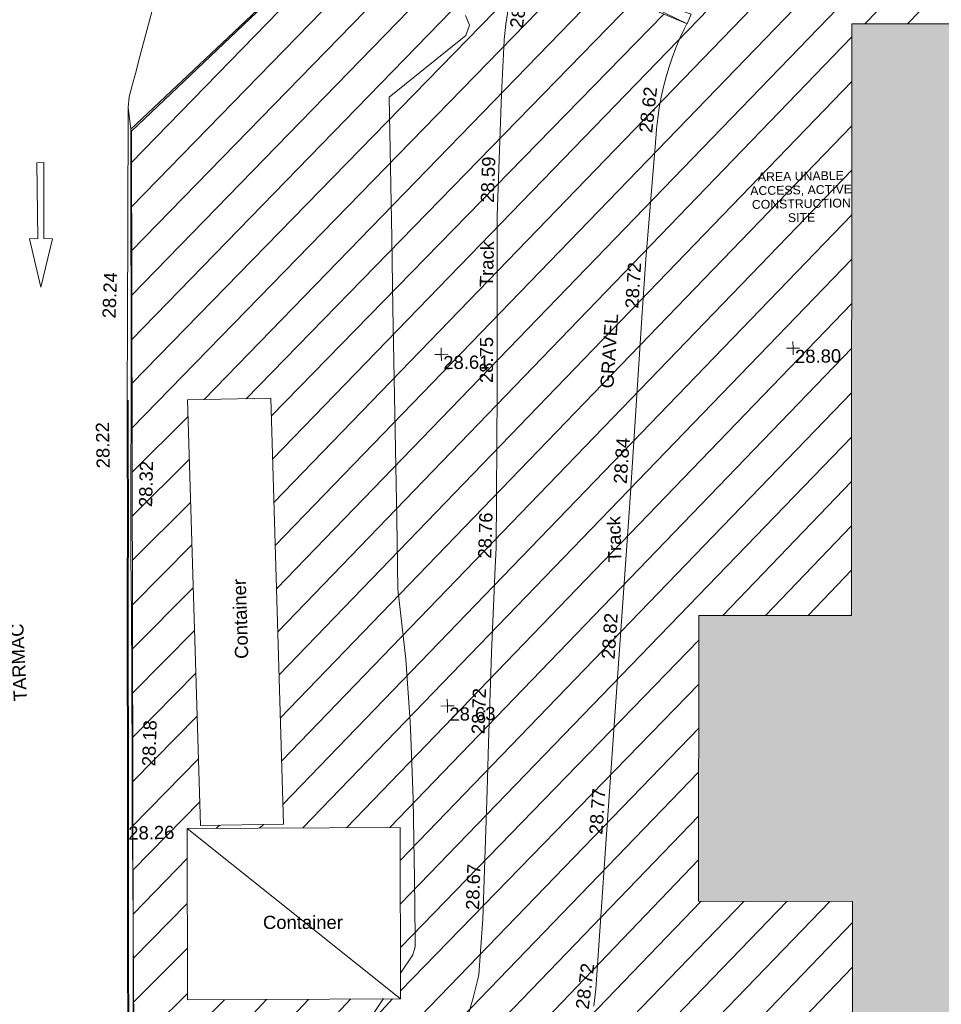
# Model space of a CAD drawing. Header units: millimetres. Extents: x -290717 to 520720, y -103372 to 287762.
# Tile 256 of 256: x -6642 to 19553, y 136209 to 164211. Entities that reach past the tile are written whole.
import ezdxf

# ---------------------------------------------------------------- set-up
doc = ezdxf.new("R2010")
doc.units = ezdxf.units.MM
doc.linetypes.add('IMPORT-HIDDEN2 _3_', pattern=[4762.5, 3175, -1587.5])
doc.linetypes.add('IMPORT-UG_ELEC_STREET LIGHTING_QLB2 _2_', pattern=[2700, 1500, -300.0000000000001, 0, -250, 150, -300.0000000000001, 0, -200])
for name, color, linetype, lineweight, true_color in [('00_TOPO_FURN_BARRIER_2D', 7, 'Continuous', 9, 0x666666), ('00_TOPO_GATE', 7, 'Continuous', 9, 0xa50000), ('00_TOPO_HOARDING', 7, 'Continuous', 9, 0x67a552), ('00_TOPO_KERB_BOTTOM', 1, 'Continuous', 9, 0xff0000), ('00_TOPO_KERB_TOP', 7, 'Continuous', 9, 0xa500a5), ('00_TOPO_ROAD_MARKING_ARROWS', 7, 'Continuous', 9, 0x999999), ('00_UAV_LEVEL_SPOT', 7, 'Continuous', 9, 0x666666), ('00_UAV_TRACK', 7, 'Continuous', 9, 0x666666), ('01_DTM_CONTOUR_MNR', 7, 'Continuous', 9, 0xa5a552), ('12333-PUM-2D-U-0001-C01 - Rev2_REVIT IMPORT_dwg', 7, 'Continuous', 9, 0x767676), ('A_RHA_Line', 7, 'Continuous', 9, 0x00a600), ('PUM-CHAMBER EXTENTS', 6, 'IMPORT-HIDDEN2 _3_', 9, 0xff00ff), ('PUM-UNABLE TO SURVEY', 190, 'Continuous', 9, 0x7f00ff)]:
    doc.layers.add(name, color=color, linetype=linetype, lineweight=lineweight, true_color=true_color)
for name, color, linetype, lineweight in [('00_TOPO_SURFACE', 7, 'Continuous', 9), ('00_TOPO_SURVEY_TEXT', 7, 'Continuous', 9), ('00_UAV_CONTAINER', 7, 'Continuous', 9), ('00_UAV_SURVEY_TEXT', 7, 'Continuous', 9), ('A_RHA_Detail', 7, 'Continuous', 9)]:
    doc.layers.add(name, color=color, linetype=linetype, lineweight=lineweight)
doc.styles.add('Arial_1', font='arial.ttf', dxfattribs={"height": 250})
doc.styles.add('Swis721 Lt BT_2', font='swissl.ttf', dxfattribs={"height": 375})

# ---------------------------------------------------------------- blocks, each defined once
blk = doc.blocks.new('12333-PUM-2D-U-0001-C01 - Rev2_REVIT IMPORT_dwg__U40-2077190-Site Location Plan Existing')
at = {"layer": '00_TOPO_GATE', "color": 9, "true_color": 0xe1aaaa}
for p, q in [((-8407.096723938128, 5759.843193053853), (-8731.494364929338, 5255.099583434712)), ((-162.198893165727, -252.3717866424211), (-8407.096723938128, 5759.843193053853)), ((162.1988931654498, 252.3717866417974), (-8407.096723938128, 5759.843193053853)), ((162.1988931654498, 252.3717866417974), (-8731.494364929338, 5255.099583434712)), ((162.1988931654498, 252.3717866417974), (-162.198893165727, -252.3717866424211))]:
    blk.add_line(p, q, dxfattribs=at)
blk = doc.blocks.new('12333-PUM-2D-U-0001-C01 - Rev2_REVIT IMPORT_dwg_UAV-2077255-Site Location Plan Existing')
at = {"layer": '00_UAV_LEVEL_SPOT', "color": 254, "true_color": 0xcccccc, "flags": 128}
for points in [[(0, -500.0000000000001), (0, 0), (-500.0000000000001, 0)], [(500.0000000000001, 0), (0, 0), (0, 500.0000000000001)]]:
    blk.add_lwpolyline(points, dxfattribs=at)
blk = doc.blocks.new('12333-PUM-2D-U-0001-C01 - Rev2_REVIT IMPORT_dwg_MGS62954_T2_Galway_ITM_3d_Rev1-2077680-Site Location Plan Existing')
at = {"layer": '00_TOPO_FURN_BARRIER_2D', "color": 254, "true_color": 0xcccccc, "flags": 128}
blk.add_lwpolyline([(533912746.2515495, 725722036.5052344), (533912244.5524409, 725723304.2888194), (533912013.8884007, 725723831.2832826), (533911492.0118245, 725724821.5267333), (533911114.5409276, 725725483.6262214), (533910871.5686212, 725725807.1835822), (533908739.4146973, 725725947.7958801), (533907519.8137714, 725725393.8415568), (533906006.0803792, 725724606.2349731), (533905008.1017365, 725724018.0886515), (533903999.525553, 725723038.6678252), (533903333.035863, 725722365.2913063), (533902722.7423441, 725721520.3442726), (533902242.4378697, 725720908.0718657), (533901909.8754309, 725719778.1689265), (533901578.0845126, 725718621.573389), (533901445.6683447, 725718133.7352378), (533901359.258571, 725717831.0735658), (533901257.0911521, 725717473.2186562), (533901227.7307974, 725717172.7332674), (533901283.8736469, 725716552.4424427)], dxfattribs=at)
at = {"layer": '00_TOPO_HOARDING', "color": 254, "true_color": 0xcccccc, "flags": 128}
for points in [[(533901164.4935371, 725708800.8826447), (533901283.8736469, 725716552.4424427), (533904103.5003007, 725719117.0899415), (533908717.6642132, 725723341.5498246), (533909955.8834306, 725722731.1892513), (533911130.0641741, 725722160.4057598), (533912574.6789336, 725721533.7209555), (533912546.7371247, 725721459.8727777)], [(533901164.4935371, 725708800.8826447), (533901111.790127, 725706436.8674507), (533901080.5444099, 725704430.0553588), (533901060.9435449, 725702700.0122366), (533901048.2743073, 725701058.2352673), (533901006.730696, 725698237.1883036), (533900982.919176, 725696840.7683405), (533900973.7315748, 725695402.6884787), (533900937.7287591, 725692311.8732449), (533900901.4365507, 725688505.1851112), (533902363.1111114, 725687461.2169701), (533904379.3281687, 725686043.6003976), (533905726.2553527, 725685073.9935329)]]:
    blk.add_lwpolyline(points, dxfattribs=at)
at = {"layer": '00_TOPO_KERB_BOTTOM', "color": 254, "true_color": 0xcccccc, "flags": 128}
blk.add_lwpolyline([(533900696.1178631, 725687145.7774305), (533900717.7697403, 725688414.8665266), (533900756.7367184, 725691020.9518323), (533900781.2430239, 725692942.9475023), (533900841.4219959, 725696231.6251209), (533900892.2441106, 725699253.3454583), (533900916.9321693, 725701059.0563811), (533900956.1307526, 725703264.0632745), (533901000.8079347, 725705491.9969698), (533901033.0507892, 725707746.3311142), (533901054.1390508, 725708848.7448598)], dxfattribs=at)
at = {"layer": '00_TOPO_KERB_TOP', "color": 254, "true_color": 0xcccccc, "flags": 128}
blk.add_lwpolyline([(533900733.8487682, 725687144.9513959), (533900742.2008384, 725688414.3737662), (533900781.1701241, 725691020.6133964), (533900805.6759085, 725692942.5681934), (533900865.8539712, 725696231.1961228), (533900916.6770362, 725699252.9729651), (533900941.364935, 725701058.6721864), (533900980.5621329, 725703263.6011523), (533901025.2401659, 725705491.5772789), (533901057.4831817, 725707745.9227073), (533901078.5703159, 725708848.2775099)], dxfattribs=at)
at = {"layer": '00_TOPO_ROAD_MARKING_ARROWS', "color": 254, "true_color": 0xcccccc, "flags": 128}
blk.add_lwpolyline([(533898350, 725713490), (533898650.0000001, 725712110), (533899010.0000001, 725713480), (533898760.0000001, 725713490), (533898800.0000001, 725715650), (533898600, 725715650), (533898589.9999999, 725713490)], close=True, dxfattribs=at)
at = {"layer": '00_TOPO_SURFACE', "color": 254, "true_color": 0xcccccc, "flags": 128}
blk.add_lwpolyline([(533901227.7307976, 725717172.7332673), (533901159.2651054, 725713882.1826006), (533901100.9207861, 725711088.6553371), (533901054.1390512, 725708848.7448598)], dxfattribs=at)
at = {"layer": '00_UAV_CONTAINER', "color": 254, "true_color": 0xcccccc}
for p, q in [((533902920.0000002, 725696719.8000002), (533902767.6, 725708835.6)), ((533902767.6, 725708835.6), (533905129.8, 725708835.6)), ((533905129.8, 725708835.6), (533905282.2000002, 725696719.8000002)), ((533902920.0000002, 725696719.8000002), (533905282.2000002, 725696719.8000002)), ((533902462.8000001, 725691766.8000002), (533902539, 725696643.6)), ((533902539, 725696643.6), (533908596.9000001, 725696567.4)), ((533908520.7000001, 725691690.6), (533902539, 725696643.6)), ((533908520.7000001, 725691690.6), (533908596.9000001, 725696567.4)), ((533908520.7000001, 725691690.6), (533902462.8000001, 725691766.8000002))]:
    blk.add_line(p, q, dxfattribs=at)
at = {"layer": '00_UAV_TRACK', "color": 254, "true_color": 0xcccccc, "flags": 128}
for points in [[(533910429.0990022, 725691167.0421084), (533910589.1401482, 725691685.5780673), (533910727.3268785, 725692210.3610094), (533910758.4842073, 725692342.6628214), (533910903.4842073, 725693914.6628213), (533910903.8776489, 725693922.581373), (533911085.4842072, 725697577.6628214), (533911150.4219306, 725698916.0634787), (533911275.4842071, 725701493.6628215), (533911427.2022564, 725703907.3590579), (533911462.4842072, 725704468.6628213), (533911566.3153859, 725708905.0027131), (533911592.7328943, 725710033.7296305), (533911659.7328944, 725713879.7296307), (533911660.8333362, 725713900.9342701), (533911841.3799397, 725717379.9233718), (533911941.4528909, 725718892.4186897), (533911943.0127514, 725718915.9943098), (533911943.7328943, 725718922.7296306), (533911998.9246812, 725719352.2799838), (533912072.0557572, 725719779.1423563)], [(533914008.5268259, 725691390.4152042), (533914073.9839427, 725691867.547608), (533914435.2787476, 725695995.6807688), (533914871.1918115, 725700976.3977662), (533915247.7325002, 725705278.7295002), (533915304.2007977, 725705957.182209), (533915718.7920697, 725710938.3943923), (533915857.7325001, 725712607.7295), (533916188.0051364, 725715915.1207304), (533916211.7325001, 725716152.7295002), (533916227.7120376, 725716309.0878901), (533916266.4801831, 725716607.5468527), (533916315.9368871, 725716904.4218365), (533916376.0184018, 725717199.3301833), (533916446.6472852, 725717491.8917707), (533916527.7325003, 725717781.7295), (533916608.4734079, 725718036.6880921), (533916709.0104488, 725718320.3657699), (533916819.6656474, 725718600.2517265), (533916940.2963743, 725718875.9852015), (533917070.7471421, 725719147.2107879), (533917140.8481579, 725719280.4892987)]]:
    blk.add_lwpolyline(points, dxfattribs=at)
at = {"layer": '01_DTM_CONTOUR_MNR', "color": 254, "true_color": 0xcccccc, "flags": 128}
for points in [[(533908530.5268109, 725692420.0943863), (533908888.0197549, 725692935.8155106), (533908916.2296938, 725693015.4390813), (533908940.8453773, 725693092.6315092), (533908962.9243491, 725693169.9978298), (533908963.7030233, 725693191.3255816), (533908970.7142858, 725693421.2476192), (533908974.5522761, 725695133.728998), (533908977.4753217, 725695640.6330823), (533908981.3636364, 725697372.5931448), (533908948.5658095, 725699124.6410556), (533908929.4746157, 725699568.4678417), (533908838.8247879, 725701350.7694747), (533908650.0000001, 725703340.0000001), (533908650.0000001, 725705340.0000001), (533908650.0000001, 725707340.0000001), (533908650.0000001, 725709340.0000001), (533908650.0000001, 725711340.0000001), (533908650.0000001, 725713340.0000001), (533908650.0000001, 725715340.0000001), (533908650.0000001, 725717340.0000001), (533910857.349968, 725719058.2106425), (533910965.9082897, 725719346.913159), (533910860.2195361, 725719624.3557298)], [(533907647.0517427, 725691145.5887967), (533908036.9577383, 725691708.0691528)]]:
    blk.add_lwpolyline(points, dxfattribs=at)
at = {"xscale": 0.4999999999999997, "yscale": 0.4999999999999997, "zscale": 0.4999999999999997, "rotation": 189.0402015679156}
blk.add_blockref('12333-PUM-2D-U-0001-C01 - Rev2_REVIT IMPORT_dwg__U40-2077190-Site Location Plan Existing', (533912546.7371247, 725721459.8727777), dxfattribs=at)
at = {"xscale": 0.375, "yscale": 0.375, "zscale": 0.375}
for p in [(533910000.0000001, 725710000.0000001), (533920000.0000001, 725710000.0000001), (533910000.0000001, 725700000)]:
    blk.add_blockref('12333-PUM-2D-U-0001-C01 - Rev2_REVIT IMPORT_dwg_UAV-2077255-Site Location Plan Existing', p, dxfattribs=at)
at = {"layer": '00_TOPO_KERB_BOTTOM', "color": 251, "true_color": 0x666666, "char_height": 375, "width": 1495.902363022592, "attachment_point": 1, "line_spacing_factor": 1.005061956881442, "style": 'Swis721 Lt BT_2'}
for s, insert, rotation in [('28.22', (533900149.0605924, 725706926.0111518), 90.19701423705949), ('28.18', (533901289.008531, 725698443.8492868), 86.97313255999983)]:
    blk.add_mtext(s, dxfattribs=dict(at, insert=insert, rotation=rotation))
at = {"layer": '00_TOPO_KERB_TOP', "color": 251, "true_color": 0x666666, "insert": (533901330.038528, 725705811.1108233), "char_height": 375, "width": 1495.902363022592, "attachment_point": 1, "rotation": 87.82553492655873, "line_spacing_factor": 1.005061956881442, "style": 'Swis721 Lt BT_2'}
blk.add_mtext('28.32', dxfattribs=at)
at = {"layer": '00_TOPO_KERB_TOP', "color": 251, "true_color": 0x666666, "insert": (533900865.9, 725696729.5925016), "char_height": 375, "width": 1495.902363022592, "attachment_point": 1, "line_spacing_factor": 1.005061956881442, "style": 'Swis721 Lt BT_2'}
blk.add_mtext('28.26', dxfattribs=at)
at = {"layer": '00_TOPO_SURFACE', "color": 251, "true_color": 0x666666, "insert": (533900384.4764364, 725711200.6333574), "char_height": 375, "width": 1495.902363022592, "attachment_point": 1, "rotation": 86.92771302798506, "line_spacing_factor": 1.005061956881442, "style": 'Swis721 Lt BT_2'}
blk.add_mtext('28.24', dxfattribs=at)
at = {"layer": '00_TOPO_SURVEY_TEXT', "color": 251, "true_color": 0x666666, "insert": (533897680.0005844, 725700339.2650506), "char_height": 375, "width": 2450.430537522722, "attachment_point": 1, "rotation": 91.84131783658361, "line_spacing_factor": 1.005061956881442, "style": 'Swis721 Lt BT_2'}
blk.add_mtext('TARMAC', dxfattribs=at)
at = {"layer": '00_UAV_CONTAINER', "color": 251, "true_color": 0x666666, "char_height": 375, "width": 2621.390807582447, "attachment_point": 1, "line_spacing_factor": 1.005061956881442, "style": 'Swis721 Lt BT_2'}
for insert, rotation in [((533903989.7054873, 725701436.9439322), 90.88884151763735), ((533904653.7782194, 725694123.5882646), 359.0296220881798)]:
    blk.add_mtext('Container', dxfattribs=dict(at, insert=insert, rotation=rotation))
at = {"layer": '00_UAV_LEVEL_SPOT', "char_height": 375, "width": 1495.902363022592, "attachment_point": 1, "line_spacing_factor": 1.005061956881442, "style": 'Swis721 Lt BT_2'}
for s, insert in [('28.61', (533910051.8765643, 725709949.1441547)), ('28.80', (533920051.8765643, 725709949.1441547)), ('28.63', (533910051.8765643, 725699949.1441548))]:
    blk.add_mtext(s, dxfattribs=dict(at, insert=insert))
at = {"layer": '00_UAV_SURVEY_TEXT', "color": 251, "true_color": 0x666666, "insert": (533914498.5212068, 725708968.5259348), "char_height": 375, "width": 2322.210334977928, "attachment_point": 1, "rotation": 85.21956029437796, "line_spacing_factor": 1.005061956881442, "style": 'Swis721 Lt BT_2'}
blk.add_mtext('GRAVEL', dxfattribs=at)
at = {"layer": '00_UAV_TRACK', "char_height": 375, "attachment_point": 1, "line_spacing_factor": 1.005061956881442, "style": 'Swis721 Lt BT_2'}
for s, insert, width, rotation in [('28.52', (533912105.4246072, 725719269.5170876), 1495.902363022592, 81.23430580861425), ('28.62', (533915728.9555631, 725716226.6104635), 1495.902363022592, 82.62639606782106), ('28.59', (533911194.1015664, 725714300.113428), 1495.902363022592, 87.02922707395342), ('Track', (533911122.4832916, 725711898.7236041), 1486.404570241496, 87.4327833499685), ('28.72', (533915246.0049781, 725711228.6093651), 1495.902363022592, 85.24218118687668), ('28.75', (533911077.0709326, 725709166.5217931), 1495.902363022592, 88.65925457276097), ('28.84', (533914831.4137059, 725706247.3971819), 1495.902363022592, 85.24218118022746), ('28.76', (533910943.8687338, 725704179.6476371), 1495.902363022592, 87.39041719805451), ('Track', (533914644.1688759, 725703998.4818802), 1486.404570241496, 90.59723638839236), ('28.82', (533914399.6447663, 725701268.6232762), 1495.902363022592, 84.99821006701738), ('28.72', (533910667.8896738, 725699189.769499), 1495.902363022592, 87.22225029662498), ('28.77', (533913963.7317025, 725696287.906279), 1495.902363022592, 84.99821005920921), ('28.67', (533910421.6644073, 725694196.8490419), 1495.902363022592, 87.15553822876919), ('28.72', (533913489.7415299, 725691339.5745764), 1495.902363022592, 81.82326670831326)]:
    blk.add_mtext(s, dxfattribs=dict(at, insert=insert, width=width, rotation=rotation))
blk = doc.blocks.new('12333-PUM-2D-U-0001-C01 - Rev2_REVIT IMPORT_dwg-1620468-Site Location Plan Existing')
at = {"layer": 'PUM-CHAMBER EXTENTS', "true_color": 0xfff4d4}
h = blk.add_hatch(dxfattribs=at)
h.set_pattern_fill('FP_14', style=0, pattern_type=2)
h.set_pattern_definition([(45, (-533641079.65, -725615854.3560001), (-618.7184335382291, 618.7184335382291), [])])
h.paths.add_polyline_path([(351699.72233876, 60394.56140982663), (351708.9931528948, 60906.25732133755), (352393.2163071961, 60898.13015711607), (353041.6677554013, 66223.39089320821), (353206.9931529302, 73966.25732144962), (353982.8594361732, 73952.7145251), (354317.3501528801, 76699.64382133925), (358888.3501528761, 76111.64382135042), (361222.350152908, 86809.64382132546), (361563.3501529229, 88895.64382133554), (363078.350152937, 90435.64382137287), (363904.3501529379, 101867.6438212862), (365385.1266995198, 110525.3932341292), (365230.9820148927, 110551.7047199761), (365498.4008083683, 111226.8875165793), (365470.0968050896, 111952.5482150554), (365624.7061381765, 111926.1574136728), (366051.350152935, 114420.6438213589), (364898.3501528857, 114331.6438213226), (360524.3501529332, 111561.643821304), (356416.7002318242, 111258.678218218), (357929.2858412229, 111182.0907012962), (360544.5530249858, 111349.5624075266), (360546.5568067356, 111049.5690885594), (355314.0187962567, 111014.6190039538), (355309.6134037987, 111177.0234435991), (355277.3501528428, 111174.643821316), (352644.3501529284, 114141.6438213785), (338239.8330883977, 112460.2766464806), (329804.3501528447, 111555.6438213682), (319532.3501528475, 110592.6438213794), (310517.3501528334, 109863.6438213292), (302620.3501528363, 109581.6438213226), (295825.3501529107, 109566.6438213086), (279813.3501529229, 106549.643821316), (276140.8366145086, 103581.1872824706), (276061.814112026, 103425.8629484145), (271406.8224872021, 105468.1551963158), (271509.3894614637, 105701.9358727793), (267649.350152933, 107463.6438213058), (260223.350152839, 100640.6438213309), (259796.3501529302, 72682.64382134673), (269496.3501528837, 64316.64382130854), (273776.3501529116, 63665.64382135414), (309011.3501528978, 62955.64382139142), (311037.3501528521, 62074.64382133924), (337339.3501528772, 60871.64382135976), (351699.5658924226, 60394.56660731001)])
h.paths.add_polyline_path([(268358.9909750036, 65556.86419186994), (264596.4920611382, 69167.41490751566), (264804.2082447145, 69383.8727354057), (266581.5988270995, 67470.36930634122), (268566.7072650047, 65773.32227584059), (268393.5501527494, 65592.87780157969)])
h.paths.add_polyline_path([(332379.887152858, 67575.85382149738), (302320.8871528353, 68122.8538214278), (302332.4158496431, 68783.33241919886), (280169.8095181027, 69186.63780598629), (280330.3604934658, 78384.59702432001), (275960.0958838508, 78464.13017966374), (276108.0612945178, 86595.19465455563), (280450.151176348, 86519.4031937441), (280756.2778082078, 103341.6855813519), (302910.5740271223, 102938.5317815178), (302921.4142533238, 103534.2289657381), (310787.9439886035, 103391.0774384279), (310815.0515438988, 104880.7045066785), (318228.828162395, 104745.7919744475), (318301.0448391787, 108714.2766025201), (322633.8020448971, 108635.4310593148), (322539.6341878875, 103240.5581443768), (349750.1643799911, 102745.3933022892), (349310.9351529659, 74176.42282136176), (332506.0083566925, 74506.52523825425), (332420.225768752, 69792.56032023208)])
h.paths.add_polyline_path([(262373.7501529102, 72788.24382131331), (262335.6501528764, 75226.64382130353), (265345.5501529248, 75226.64382130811), (265383.6501528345, 72864.44382133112), (265304.2827260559, 72862.43451938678)])
h.paths.add_polyline_path([(261383.1501528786, 75912.44382136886), (261459.3501528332, 80789.24382133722), (267517.2501529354, 80713.04382135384), (267441.050152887, 75836.24382130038), (261504.3495088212, 75910.91930116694)])
h.paths.add_polyline_path([(302573.8228673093, 78329.52926304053), (302592.4407276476, 78963.90062831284), (306343.567266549, 78898.43991812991), (306598.9518629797, 91613.85658206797), (302817.4785721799, 91689.80612071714), (302824.7187942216, 92271.10215000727), (296640.3411529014, 92395.32482125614), (296360.3411528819, 78454.32482147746), (302538.3452618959, 78330.24181806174)])
h.paths.add_polyline_path([(261840.3501529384, 80865.44382136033), (261687.9501528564, 92981.24382131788), (264050.1501528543, 92981.2438213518), (264202.5501529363, 80865.44382139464), (263838.6680771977, 80865.44382138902)])
h.paths.add_polyline_path([(274664.4282881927, 104261.9875886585), (272430.0401462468, 105281.7542374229), (273799.1437452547, 104582.3695657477), (274486.1144024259, 104328.01044291)])
h.paths.add_polyline_path([(315481.3501528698, 115683.6438212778), (326437.165211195, 116343.5766866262), (364189.350152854, 120948.6438212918), (366744.3501529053, 124721.6438213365), (363517.3501528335, 126053.6438213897), (359872.3501529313, 126432.6438213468), (352849.3501528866, 126181.6438212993), (339104.3501528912, 124625.643821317), (335451.3501528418, 124514.6438212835), (325145.3501528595, 123235.643821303), (319635.3501528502, 122976.6438213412), (314446.3501528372, 122493.6438213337), (313566.3501528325, 118980.6438212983)])
h.paths.add_polyline_path([(322305.050152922, 119194.0438212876), (322152.6501528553, 121403.8438213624), (326724.6501528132, 121784.8438213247), (326877.0501529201, 119498.8438214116), (323355.1979919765, 119264.0536772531)])
h.paths.add_polyline_path([(328629.650152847, 120870.443821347), (328477.2501528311, 122089.6438212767), (329810.7501529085, 122242.0438213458), (329963.1501528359, 121022.8438213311), (328841.3815410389, 120894.6416942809)])
h.paths.add_polyline_path([(317352.0501528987, 121480.0438213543), (317352.0501528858, 121861.0438214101), (317618.7501528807, 121856.3885555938), (317618.7501528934, 121480.043821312), (317362.3608135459, 121480.0438213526)])
h.paths.add_polyline_path([(331601.4501528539, 122089.6438213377), (331144.2501528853, 122242.0438213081), (331258.5501528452, 122623.0438213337), (331715.7501528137, 122470.6438213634), (331644.5503212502, 122233.3110493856)])
at = {"layer": 'PUM-UNABLE TO SURVEY', "color": 7, "true_color": 0xfff4d4, "flags": 128}
blk.add_lwpolyline([(351699.72233876, 60394.56140982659), (337339.3501528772, 60871.64382135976), (311037.3501528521, 62074.64382133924), (309011.3501528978, 62955.64382139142), (273776.3501529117, 63665.64382135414), (269496.3501528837, 64316.64382130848), (259796.3501529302, 72682.64382134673), (260223.350152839, 100640.6438213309), (267649.350152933, 107463.6438213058), (271509.3894614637, 105701.9358727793)], dxfattribs=at)
blk.add_blockref('12333-PUM-2D-U-0001-C01 - Rev2_REVIT IMPORT_dwg_MGS62954_T2_Galway_ITM_3d_Rev1-2077680-Site Location Plan Existing', (-533641079.6498471, -725615854.3561786))
at = {"layer": 'PUM-UNABLE TO SURVEY', "color": 51, "true_color": 0xffff7f, "insert": (279226.7066630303, 99160.62330419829), "char_height": 250, "width": 3428.043514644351, "attachment_point": 2, "line_spacing_factor": 0.9417779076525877, "style": 'Arial_1'}
blk.add_mtext('AREA UNABLE\\PACCESS, ACTIVE\\PCONSTRUCTION\\PSITE', dxfattribs=at)

msp = doc.modelspace()

# ---------------------------------------------------------------- hatches: boundary and pattern name
at = {"layer": 'A_RHA_Detail', "true_color": 0xc0c0c0}
h = msp.add_hatch(color=9, dxfattribs=at)
h.paths.add_polyline_path([(-80880.60083898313, -68502.79057078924), (-80400.86592458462, -68483.4150911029), (-80400.86592458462, -62984.64684182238), (-24474.85765180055, -63009.32043784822), (-24456.14471274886, -50840.30023854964), (-36622.55041054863, -50831.65104346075), (-36622.5504104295, -44228.57792609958), (-50959.05265825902, -44213.68205212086), (-50959.05265825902, -42573.78171509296), (-54563.93258049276, -42571.21897729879), (-54565.69773355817, -45054.17447471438), (-92408.82109324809, -45027.27149617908), (-92411.78875845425, -49201.74309219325), (-100061.9988811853, -49201.74309219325), (-100052.221444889, -64852.82557835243), (-86120.90825231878, -64852.82557835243), (-86092.16626519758, -62957.90041523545), (-84861.10047611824, -62957.90041520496), (-84854.79054275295, -68240.10973718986), (-80870.60226895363, -68240.10973718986)])
h.paths.add_polyline_path([(-137238.9269955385, -68461.93840922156), (-132719.7426408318, -68433.06336920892), (-132847.0731201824, -62850.0428228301), (-130454.6837966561, -62916.63108081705), (-130498.2830220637, -61355.8539363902), (-117581.136331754, -61423.42893434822), (-117492.3908565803, -49183.91309186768), (-125136.5200282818, -49178.47881939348), (-125133.5727033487, -45032.61887132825), (-163007.1824077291, -45005.69421944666), (-163007.1824077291, -44090.29634113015), (-163123.8521375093, -44090.21339942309), (-163122.6389897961, -42383.751842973), (-166563.8543420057, -42383.75184295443), (-166565.0349082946, -44044.3982420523), (-193158.4656786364, -44025.49275802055), (-193195.152889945, -62863.6565097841), (-137269.7106414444, -62916.63108078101), (-137254.3708868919, -65679.90523788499)])
h.paths.add_polyline_path([(120310.9497607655, -32334.2823016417), (120312.4652266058, -31610.73011961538), (133451.2244789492, -31638.24899384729), (133469.2230092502, -19717.98315777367), (121295.7536929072, -19692.48606427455), (121319.8434528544, -8190.941560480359), (112277.0825929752, -8172.001674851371), (112263.1769726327, -14811.12345451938), (78285.85310969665, -14739.95861435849), (78292.82277619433, -8167.077575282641), (76545.55099677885, -8163.40371230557), (69355.76844230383, -8152.931592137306), (69353.66597202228, -9156.746357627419), (68372.60878942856, -9154.691552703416), (68372.60878942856, -13705.52853212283), (69333.72334743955, -13707.54156767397), (69325.07112544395, -16249.53369225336), (66623.4489111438, -16249.53369225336), (66619.79243932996, -17995.29925522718), (65989.07757491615, -17995.29925522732), (65985.44262769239, -19730.78799479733), (57152.23993372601, -19712.28702423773), (57127.42535098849, -31559.89461998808), (70277.87165423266, -31587.43801817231), (70277.87165428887, -32271.74147154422), (78263.96947906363, -32285.12944888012), (78266.62669288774, -31019.79372153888), (112335.8856506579, -31091.15111856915), (112335.8856506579, -32317.57330550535), (119781.4233959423, -32333.17321910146)])
h.paths.add_polyline_path([(7503.71740934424, -1791.43926322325), (15482.43097389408, -674.0213230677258), (15484.0826184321, 148.1327206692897), (56188.28042539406, 205.5276654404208), (56155.8432600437, 14338.31663138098), (18016.62665932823, 14236.4814953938), (17967.9025208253, 34313.18372075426), (21727.10644861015, 34324.06926249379), (21708.9097307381, 40608.10218319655), (18009.66447156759, 40608.10218325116), (17995.54603703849, 45483.75063445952), (9770.084212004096, 45420.63294734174), (3966.216019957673, 45443.14492469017), (3984.771235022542, 14176.56786831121), (1023.062455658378, 14176.56786840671), (-276.5134647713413, 14190.52623465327), (-231.6790044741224, 5976.811441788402), (-226.4491536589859, 193.7444677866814), (1220.250839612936, 179.5999159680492), (7477.609307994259, 143.2867556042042), (7488.638446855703, -674.0213230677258)])
h.paths.add_polyline_path([(77755.59663317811, 53.47451145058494), (77729.51881611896, 1699.844979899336), (94464.47132486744, 1659.976083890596), (94606.37913471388, 17991.39023626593), (88810.41901146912, 18015.03260816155), (88799.89418497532, 14436.74271609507), (69413.88950349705, 14457.87738898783), (69377.35724448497, 99.62816357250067), (70760.85642036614, 92.0068082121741)])
h.paths.add_polyline_path([(61252.12079698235, 46453.95617369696), (105774.7348988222, 46472.68783510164), (105768.2642197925, 61852.61234310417), (92285.13876306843, 61852.61234310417), (92308.59670397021, 65784.30757142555), (96107.46680002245, 65767.6044524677), (96059.6808111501, 75209.20847378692), (101084.8427276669, 75071.88872768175), (104988.0046543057, 74765.36560410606), (108403.6894220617, 74363.84089439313), (112009.2703903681, 73787.25420864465), (115645.3524814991, 73049.69667210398), (116890.8108050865, 72761.69136255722), (120208.9929832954, 71893.18353872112), (120865.241739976, 71703.68487155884), (124135.6329505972, 70669.67317909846), (127435.6253142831, 69480.50055823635), (127820.4368655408, 69394.93141813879), (128274.3081769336, 69331.69585757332), (128731.879114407, 69306.66104520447), (129189.9401456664, 69320.00258265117), (129645.2782985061, 69371.62688830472), (130094.6997111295, 69461.17185607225), (130535.0520071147, 69588.00939078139), (130963.2464342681, 69751.2498188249), (131376.279516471, 69949.74812593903), (131771.254123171, 70182.11198906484), (132162.5575600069, 70460.54046602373), (132496.0921582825, 70741.69081117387), (132820.8713676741, 71064.98072578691), (133117.4593294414, 71414.31364276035), (133383.77568926, 71787.23923958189), (133616.5473239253, 72178.53728446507), (133817.1647262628, 72590.54524901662), (133982.6025969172, 73017.89547517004), (134111.7005086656, 73457.59040804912), (134203.5529320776, 73906.545904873), (134257.5155882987, 74361.61286220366), (134272.5462649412, 74819.59931534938), (134250.5259874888, 75277.29281749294), (134189.6227572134, 75731.48297750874), (134090.9274700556, 76178.98397761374), (133955.1324028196, 76616.65691996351), (133783.1900598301, 77041.4318434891), (133576.3064937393, 77450.3292564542), (133335.9328436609, 77840.48103831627), (133063.7551572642, 78209.15055536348), (132761.6825665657, 78553.75185442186), (132431.8338935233, 78871.86780505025), (132076.5227904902, 79161.26705200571), (131698.2415079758, 79419.91966864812), (131299.6434187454, 79646.01139199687), (131093.5942456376, 79746.34209763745), (132146.0467355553, 83110.22226149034), (122787.763295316, 86282.54285521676), (121604.3555410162, 82800.35918872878), (117095.9864226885, 83870.84033788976), (116841.9598400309, 83526.35449576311), (116120.5435466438, 91221.9361197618), (110237.7341284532, 91274.27491024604), (110194.3680786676, 90435.39030217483), (104988.0046543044, 90486.49901569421), (104973.2761846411, 94309.82427956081), (103746.1314668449, 94309.82427962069), (103839.9937121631, 122852.1474272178), (96365.09202303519, 122931.9599471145), (96350.3400238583, 123952.416858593), (104555.5505249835, 123902.1925258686), (104607.3234457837, 120248.5396157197), (125502.5015002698, 120134.193340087), (125662.0200253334, 137657.3796883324), (114479.5865733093, 137699.2256881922), (114382.3062641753, 129149.9458158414), (104644.1590035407, 129187.997507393), (104577.9931702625, 126217.3903165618), (101184.4926405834, 126159.1566967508), (101264.6166812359, 135959.2655565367), (89967.23177303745, 135988.8856164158), (89927.63362986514, 125823.6463181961), (93630.53562299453, 125840.7948842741), (93580.6568888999, 122931.9599471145), (88697.38835373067, 122904.7310127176), (88679.38989541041, 95739.0914377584), (86378.25848993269, 95739.0914377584), (86378.18187189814, 96178.10083375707), (83279.5074328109, 96200.92083330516), (83273.62493422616, 95735.74732136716), (70169.67509616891, 95733.22421950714), (70166.2684274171, 96272.07409350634), (66674.99731291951, 96257.14073659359), (66654.74538556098, 95755.71092140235), (65784.77231076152, 95755.71092140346), (65887.65094981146, 117470.6305650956), (53473.34271625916, 117487.9046429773), (53434.44066306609, 98570.4634906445), (40649.41626913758, 98570.46349066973), (40610.16711556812, 94406.01479082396), (38853.82372865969, 94410.36303444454), (38848.65589191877, 89463.65332732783), (40612.46601909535, 89518.45976927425), (40665.38257359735, 86257.73741131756), (38372.19584673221, 86305.7230928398), (38369.79373532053, 76901.0507917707), (50937.95125076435, 76944.40198877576), (50922.88567283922, 74598.78180893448), (56484.90611318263, 74588.85093774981), (56484.9061131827, 75194.85181998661), (92465.40372273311, 75233.02581663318), (92645.92783659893, 71766.64845097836), (89810.5550181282, 69362.83965827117), (85313.16173971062, 69360.94750424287), (85313.16173971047, 66907.40508090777), (75210.14498260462, 66903.15451592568), (75210.14498260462, 63815.70944554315), (70819.40014306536, 63815.70999204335), (70819.21601502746, 64253.35708063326), (69456.8341568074, 64253.35708063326), (69455.71957374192, 66901.99623168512), (61303.3285675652, 66898.56680686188), (61304.56054652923, 63970.32021231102), (70500.41048205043, 63970.32021223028), (70500.40885431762, 61852.59006210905), (61245.64388480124, 61848.69637492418), (61252.12079698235, 46455.07044720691)])
h.paths.add_polyline_path([(-17153.16561239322, 48569.32684293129), (-17153.16561227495, 60770.38083690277), (-29362.88357762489, 60774.7042869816), (-29362.88357762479, 67399.20394583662), (-43507.25361058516, 67405.01911302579), (-43488.53133082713, 69093.07334179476), (-45766.41866234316, 69109.32868391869), (-45794.34620035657, 67405.01911302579), (-47272.11273197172, 67404.21245453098), (-47272.44887636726, 66454.91798912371), (-86004.56386335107, 66468.6329952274), (-86006.66970790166, 60521.58362724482), (-92662.8772251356, 60521.58362724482), (-92666.53762789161, 50184.35611936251), (-79752.016597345, 50179.78302554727), (-79752.016597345, 48591.49323813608), (-17157.71631240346, 48569.32845421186)])
h.paths.add_polyline_path([(-201056.4185879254, 48628.75479108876), (-138377.9751621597, 48634.64535782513), (-138377.9751621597, 50133.28202330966), (-125467.710581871, 50134.49533928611), (-125468.6909603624, 60566.19036866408), (-132186.8595615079, 60565.86652591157), (-132187.4203588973, 66533.01978768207), (-170643.3098734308, 66805.61809689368), (-170643.3098732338, 67738.78475851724), (-200340.0100486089, 67488.93693767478), (-200348.7175167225, 60827.7802510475), (-201057.5650552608, 60827.71357562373), (-201056.6510294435, 51102.0431337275)])
h.paths.add_polyline_path([(-240051.5126725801, 54769.1949116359), (-239444.4902595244, 54811.10754483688), (-239186.5396225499, 54841.92927608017), (-238764.8191578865, 54940.98166103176), (-238382.4735933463, 55122.46891391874), (-237990.3402229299, 55354.87497237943), (-237269.2031026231, 55936.21514997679), (-237030.2712443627, 56228.66101920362), (-236793.0039600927, 56569.31473977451), (-236554.5880579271, 57004.26389721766), (-236432.7219585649, 57267.46508911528), (-236300.0815274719, 57753.26239002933), (-236250.7285154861, 58017.17885687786), (-236235.6490610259, 58516.21786795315), (-236233.2538430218, 58987.85640057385), (-236213.702979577, 59823.48083772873), (-236363.8287856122, 59820.8603820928), (-236634.0279869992, 60698.06075831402), (-236391.9547756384, 61432.1972634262), (-236225.4740089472, 61435.10319604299), (-236201.6036570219, 62637.68779599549), (-232563.5271750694, 62639.28734435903), (-232563.5271750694, 63049.03842407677), (-232732.1945866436, 63049.15302221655), (-232860.1521278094, 63457.9589027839), (-232731.6068089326, 63914.24862701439), (-232560.8209657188, 63914.24862701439), (-232521.9864006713, 70597.99604498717), (-240628.6947850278, 70598.85496274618), (-240629.7923196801, 72350.98321581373), (-246412.6011213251, 72347.36085937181), (-246412.6011213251, 70616.45923939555), (-254449.5805725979, 70618.60952619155), (-254454.637144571, 70754.06491724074), (-254469.7140363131, 73191.6627625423), (-263883.2532625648, 73267.83063692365), (-263902.4181505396, 68260.74348557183), (-263714.8217520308, 68259.82096576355), (-263552.9672900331, 67819.6543439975), (-263719.0883117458, 67392.20684197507), (-263913.629869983, 67392.20684288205), (-263956.7001914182, 58633.76423459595), (-260181.1963171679, 58611.22607638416), (-260192.3146984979, 56354.25111578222), (-257184.684388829, 56339.46086010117), (-257213.4419958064, 57092.93866025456), (-257338.5163846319, 57093.27331227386), (-257471.0109295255, 57531.7457231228), (-257338.5163845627, 58062.22513700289), (-257203.4956297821, 58064.06881293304), (-257173.5751889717, 58598.54056827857), (-256478.2273617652, 58575.27357918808), (-256478.2273617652, 58788.51859477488), (-256013.0091299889, 58911.92701537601), (-255397.0786589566, 58780.99767608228), (-255397.0786664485, 58595.98242230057), (-243809.8853614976, 58585.92793205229), (-243805.3570672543, 58352.04527760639), (-243740.9394682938, 57884.52572396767), (-243619.083060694, 57421.84877501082), (-243424.3877541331, 56943.65915328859), (-243247.1437899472, 56608.24157716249), (-243003.0710577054, 56249.99021479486), (-242732.2093200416, 55932.75703086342), (-242371.7230179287, 55603.12658814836), (-242141.2551255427, 55424.88676771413), (-241804.9643038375, 55216.88439829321), (-241529.464082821, 55077.02869058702), (-241100.6275144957, 54917.18295005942), (-240836.2134980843, 54840.82833179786), (-240453.4486196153, 54788.6078413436), (-240203.3756532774, 54776.52967577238)])
h.paths.add_polyline_path([(40276.69022620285, 59895.3641775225), (40328.62676026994, 69196.9439153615), (36588.99968782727, 69217.82459101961), (36619.46637569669, 74674.25962431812), (32264.36460075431, 74687.02318924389), (32233.48293864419, 69156.26826309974), (11916.69390488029, 69269.70959690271), (11966.66200108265, 78218.75165977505), (29087.50901742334, 78123.15526811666), (29143.44567202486, 88141.13700481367), (15719.34879623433, 88216.09212957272), (15732.60379610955, 90589.99788900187), (4594.294101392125, 90652.19003492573), (4525.129359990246, 78265.12250452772), (10096.76365550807, 78234.01258734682), (10077.43887221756, 74773.03821913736), (4547.641142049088, 74803.91453678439), (4465.579974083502, 60107.16002351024), (19125.89094757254, 60025.30234268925), (19139.86249371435, 62527.53804648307), (31738.59196305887, 62457.19146407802), (31724.55430855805, 59943.11609818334), (38369.79364222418, 59906.01157297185)])
h.paths.add_polyline_path([(-246083.0241259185, 72334.29150213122), (-246083.0594797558, 72334.30275087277), (-246208.2905500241, 72334.29150213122)])
h.paths.add_polyline_path([(-114575.3004830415, 112178.0758696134), (-114575.3246436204, 112178.0758696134), (-114707.2752166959, 115801.5811617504)])
h.paths.add_polyline_path([(-154699.9178766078, 101760.4080976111), (-114382.0503338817, 101776.0542915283), (-114382.0503338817, 106926.936016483), (-113755.641395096, 106927.1791078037), (-113757.5507412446, 111847.2721532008), (-114431.6837526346, 111847.2721532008), (-114431.8098651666, 112178.075869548), (-114575.3004830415, 112178.0758696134), (-114578.9984943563, 121707.2390834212), (-123056.9849702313, 121707.2390834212), (-123068.8201032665, 156452.7036899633), (-119381.2340625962, 156454.1347343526), (-119381.2340625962, 160165.8603541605), (-115501.031452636, 160167.3661472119), (-115503.3750945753, 166206.5793118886), (-132411.7987151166, 166599.6604729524), (-132411.8243306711, 166665.6603411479), (-135275.0124468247, 166664.5489553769), (-135275.0124468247, 166628.1883102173), (-135911.3205077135, 166628.1944503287), (-135911.3479256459, 166352.1604668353), (-152521.1633846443, 166345.7145607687), (-152518.3680955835, 159142.6836790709), (-150699.3133726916, 159117.9265656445), (-150755.6690356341, 122560.6912032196), (-151059.2005266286, 122560.6912032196), (-151061.0981347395, 121302.4374931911), (-154138.3148337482, 121372.6012653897), (-154138.3148337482, 121865.183451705), (-154704.3888425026, 121867.2611370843), (-154688.5451973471, 119352.3937021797), (-154745.5933227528, 119352.3715636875), (-154745.5763474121, 118722.1532660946), (-160794.1544526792, 118748.744283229), (-160794.1544527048, 119410.5425977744), (-163852.1622693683, 119422.408321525), (-163855.0715294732, 118762.2003111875), (-167568.6765459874, 118778.5256058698), (-166634.6619849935, 124395.1277019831), (-166843.6206842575, 124471.2090400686), (-167568.6765459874, 124707.6250904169), (-168028.2173235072, 124841.3808643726), (-168630.5006276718, 124991.3056740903), (-169238.2056070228, 125117.4693074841), (-169850.3952285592, 125219.6772877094), (-170466.1255403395, 125297.7720169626), (-171089.1102599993, 125351.8553033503), (-171704.4065937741, 125381.1774254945), (-172325.0479971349, 125386.3595015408), (-172782.2248668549, 125374.5832363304), (-173401.7764236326, 125337.4554476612), (-174019.3926983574, 125276.0328036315), (-174634.1213722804, 125190.4100127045), (-175245.0145766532, 125080.7190996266), (-176047.1958093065, 124895.7675261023), (-176665.4852587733, 124724.7228134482), (-177045.3001228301, 124609.1129151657), (-177631.5127793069, 124405.2077276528), (-176665.4852586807, 118818.5158793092), (-177558.9402083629, 118822.4435769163), (-177662.2853368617, 125263.4341236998), (-176365.3912352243, 126542.9270807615), (-159462.2970490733, 126319.9103917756), (-157057.7396790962, 128609.0850976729), (-157060.6673204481, 136153.1661957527), (-158638.8016610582, 137740.2441626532), (-159352.3735831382, 137740.2441626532), (-161634.4140635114, 140201.1078539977), (-168727.9404946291, 140256.8191147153), (-171035.0401162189, 137942.884730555), (-174184.1459014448, 137942.884730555), (-176460.1168228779, 140292.2858551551), (-177341.68569345, 140292.285855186), (-177341.7114445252, 140358.4281613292), (-183428.5803825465, 140356.0660244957), (-185921.6385984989, 137917.4639097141), (-185921.6385985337, 131757.309115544), (-186906.8767412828, 131756.9267734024), (-187725.3914540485, 130809.9989183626), (-187724.0588902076, 127376.1828149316), (-186481.0281350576, 126304.557648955), (-186479.4846755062, 122327.2959175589), (-185176.2828158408, 121059.4673825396), (-180304.1129154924, 121059.4673825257), (-180304.1136492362, 118802.0484409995), (-193555.3706955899, 118802.0484409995), (-193555.3686998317, 133117.8341649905), (-192593.6442938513, 133118.2073819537), (-192593.6442938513, 134200.8158367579), (-192224.6284783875, 134200.9592041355), (-192225.5653014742, 136615.0101267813), (-192595.0012461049, 136615.0101267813), (-192595.4357332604, 137734.4745166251), (-193589.2709668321, 137734.4746851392), (-193589.2685988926, 147474.5705834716), (-193163.2062206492, 147492.8644728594), (-192606.8095195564, 147551.4951472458), (-192359.9383250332, 147589.5931622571), (-192199.8207947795, 147616.5827293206), (-191882.7548926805, 147682.9245600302), (-191568.5380071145, 147761.6632019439), (-191020.2573150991, 147932.4221712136), (-190950.5841382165, 147955.8263236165), (-190647.7999969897, 148070.951423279), (-190349.769078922, 148197.8750093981), (-190056.9509284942, 148336.4013817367), (-189769.7970512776, 148486.316942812), (-189375.4954991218, 148717.2624196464), (-189132.9060261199, 148873.2749095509), (-188867.5421091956, 149059.0543930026), (-188609.6764469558, 149255.1087866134), (-188354.9814056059, 149465.3525772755), (-188079.6339208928, 149713.8792482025), (-187884.9836199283, 149901.8220103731), (-187538.2510284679, 150274.4802367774), (-187446.2998447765, 150378.396083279), (-187241.3270201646, 150629.2310214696), (-187046.3599558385, 150887.9197697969), (-186861.699277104, 151154.0634500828), (-186546.1373636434, 151669.8298752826), (-186524.4196769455, 151707.063245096), (-163675.289831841, 151669.8298752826), (-163687.5843044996, 148134.0767945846), (-157303.6541541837, 148136.4921063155), (-157303.6541541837, 155759.9150161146), (-157557.4317586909, 155765.0384228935), (-157555.9168973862, 166678.0466575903), (-187009.2021991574, 166699.7464767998), (-187013.0952111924, 162054.4009359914), (-188707.1775469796, 162044.5925187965), (-188705.9961893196, 155021.5333641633), (-188737.9999316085, 154650.5326603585), (-188799.0133970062, 154283.1866125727), (-188857.2045401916, 154035.4341107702), (-188966.1106131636, 153679.3368924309), (-189102.6200311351, 153332.8820747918), (-189265.8911677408, 152998.2056672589), (-189454.9174010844, 152677.3710606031), (-189645.2484685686, 152421.322012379), (-189916.9563410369, 152104.2450531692), (-190212.7041973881, 151809.4634871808), (-190530.6686598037, 151538.7947475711), (-190868.889367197, 151293.9075915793), (-191225.2810786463, 151076.3118324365), (-191597.6465194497, 150887.3490190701), (-192092.8415776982, 150682.5621956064), (-192485.2937347, 150569.6612301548), (-192903.8930807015, 150482.2408890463), (-193187.215491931, 150440.8868273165), (-193594.1866364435, 150407.1257787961), (-193594.5953882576, 151459.989522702), (-205369.2399268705, 151455.4201248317), (-205354.452352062, 113350.0822379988), (-207187.1580384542, 113349.3709450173), (-207184.3024929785, 105991.0636522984), (-205312.8709512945, 105991.0636522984), (-205311.2365670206, 101769.6553082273), (-175488.645120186, 101781.2285901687), (-175488.645120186, 110889.6985621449), (-154703.462766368, 110897.5679794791), (-154700.5193329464, 103310.2697088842)])
h.paths.add_polyline_path([(193735.9435692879, 113047.8274775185), (208865.0938716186, 114991.026643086), (208976.1154122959, 114126.6471161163), (216447.8967330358, 115086.3281915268), (216038.7305308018, 118271.970241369), (232648.5073383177, 120405.3421627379), (233425.9936153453, 114352.0734369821), (240632.2017567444, 115277.6440986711), (239854.8412683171, 121329.9334728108), (256406.8682407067, 123455.8879629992), (257091.7572256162, 118089.1198988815), (264572.287122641, 119040.8180953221), (261877.8350554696, 138524.7609215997), (259178.7147038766, 138221.6086023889), (259197.3483654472, 137439.0084132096), (254686.1480587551, 136897.0007613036), (255412.6810205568, 131314.8303174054), (240852.7447965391, 129522.4514055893), (239771.0426540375, 137918.8519126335), (240649.582243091, 138010.1984551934), (240062.3063116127, 142776.6750342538), (239165.7694641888, 142685.0143484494), (237630.9646614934, 151018.3171733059), (266172.8791088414, 154560.7889781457), (271297.187694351, 142612.4006970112), (276531.7397502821, 144861.0987145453), (274941.5029779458, 148527.903728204), (302074.530765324, 160134.9084326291), (300215.9323773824, 164320.1841173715), (301528.161327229, 164907.0997990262), (300405.1237791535, 167477.8916353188), (299016.6944531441, 166945.7181825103), (295626.7488506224, 174518.7544287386), (294333.0289184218, 177537.1551681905), (287288.847594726, 174518.7544287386), (289427.6893504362, 169661.0163464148), (272956.7816584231, 162557.1203578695), (271943.2187786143, 164897.4305293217), (267016.3118217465, 162764.0369715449), (268502.3094164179, 159357.043014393), (265200.4029571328, 157946.4096681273), (226856.4166955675, 153146.7821791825), (227510.3041274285, 148852.0205335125), (228280.9873164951, 141179.0007484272), (227302.3544112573, 141050.2812999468), (227895.3788231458, 136433.1758633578), (228748.5501749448, 136523.8855003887), (229602.307730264, 128023.7667641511), (217691.2359889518, 126493.8999679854), (217642.3600127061, 126874.4332670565), (215138.5007311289, 126552.8357430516), (215194.9980427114, 126112.9650749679), (215015.6132225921, 126089.9247571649), (214840.967257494, 127449.6644606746), (192258.7012018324, 124549.1816390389), (193486.3576426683, 114991.026643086)])
h.paths.add_polyline_path([(-78076.24179098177, 117605.518872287), (-78076.23951907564, 117610.0871212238), (-78070.31812256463, 129485.733079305), (-74723.15926546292, 129478.3852560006), (-74723.15926546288, 125435.7860625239), (-48015.64546089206, 125380.0246061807), (-47996.55031653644, 135872.5822179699), (-61198.159180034, 135901.5630078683), (-74714.72264147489, 135923.5088764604), (-74723.62876031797, 131865.2975510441), (-78070.31812256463, 131872.6421692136), (-78062.97909490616, 149549.768943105), (-58292.26570494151, 149541.5607197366), (-58292.26570494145, 148946.2407608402), (-37707.70924049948, 148937.6946534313), (-37707.70924049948, 159740.0690313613), (-44148.26955758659, 159742.7429641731), (-44148.26955758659, 162961.3319175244), (-49829.95437586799, 162961.3319175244), (-49830.92144141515, 160632.0129326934), (-78494.0902662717, 160643.9130440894), (-78494.0902662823, 161615.1537737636), (-78739.22585210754, 161615.2555472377), (-78691.79195364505, 168187.9195488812), (-90844.5764503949, 168126.8149080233), (-90962.52567696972, 152686.7636278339), (-89064.97866810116, 152685.97582136), (-89079.54115383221, 117610.0871212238), (-78374.80210165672, 117605.6428258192)])
h.paths.add_polyline_path([(69254.82576126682, 129235.9722870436), (69259.97086178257, 136167.7892474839), (86068.0992678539, 136131.0235193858), (86008.66431381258, 164703.3084147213), (58789.63167882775, 164723.5115811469), (58789.63167882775, 170119.2062865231), (54460.16324890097, 170122.4198087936), (54457.21717773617, 166153.2792453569), (47042.21516498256, 166158.7829869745), (47041.10931533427, 164668.9097040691), (39173.27935198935, 164674.7495545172), (39172.83712618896, 164078.9539098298), (17014.87910992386, 164095.400525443), (17002.38841206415, 147267.1142245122), (12659.63471563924, 147267.1142245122), (12653.6008753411, 139137.9291796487), (17031.41608901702, 139134.6797717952), (17024.58791744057, 129935.3194463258), (39191.34773726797, 129918.8662983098), (39191.34773726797, 129258.2867272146), (69014.0340609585, 129236.1510132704)])
h.paths.add_polyline_path([(39265.62356917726, 139467.8223435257), (33050.91021530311, 139484.1586867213), (33087.56357182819, 153427.9220784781), (39277.60130890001, 153411.6505991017), (39277.60130890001, 152830.3127277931), (43058.29603858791, 152820.3745823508), (43024.83899408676, 140092.5601633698), (39267.2657899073, 140092.5601633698)])
h.paths.add_polyline_path([(1979.548949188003, 189123.2414339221), (18699.10403225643, 189180.0465563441), (18678.46874727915, 195253.6675675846), (24349.02704558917, 195272.9334349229), (24334.96888369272, 199550.7690689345), (28829.78348971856, 199566.0403168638), (28798.35772162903, 208815.6446465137), (24334.94961552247, 208806.1514042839), (24333.90624838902, 209113.2475694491), (16811.59093053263, 209087.6902915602), (16806.58456496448, 208843.590909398), (6772.293057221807, 208809.4991440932), (6797.166076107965, 201488.5780549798), (-8471.058649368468, 201436.7038403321), (-8471.058649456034, 200429.0172029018), (-11856.09020773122, 200417.5164702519), (-11823.72827012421, 190892.3684139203), (-7614.729360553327, 190904.9356358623), (-7614.729360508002, 190170.8290169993), (-4608.619189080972, 190169.2993656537), (-4608.238782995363, 190916.8832264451), (1973.379031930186, 190939.2444093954), (1977.122761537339, 189837.3456606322)])
h.paths.add_polyline_path([(-20506.2213294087, 190640.028646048), (-20122.28942212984, 206347.1214480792), (-41550.34215554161, 207015.255795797), (-41462.26177905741, 210449.6195896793), (-31391.41053375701, 210152.0276719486), (-31078.64493158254, 223862.574366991), (-44305.08575746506, 224230.797228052), (-44490.79956595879, 211865.5542346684), (-47510.12209651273, 211942.9901386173), (-47722.57925074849, 203659.0205615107), (-47076.06680551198, 203635.3001466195), (-47175.4684425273, 199531.9403872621), (-46801.21126120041, 199520.4703265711), (-46873.68175963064, 195478.589946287), (-44600.40472249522, 195425.25597799), (-44685.88459510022, 192243.2795180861), (-38073.99929110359, 192135.6564361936), (-38104.39995468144, 191126.9722513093), (-21537.79264469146, 190668.5723413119)])
h.paths.add_polyline_path([(16801.02360974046, 195961.5001375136), (9656.615133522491, 196015.1086064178), (9643.83815057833, 199513.9922857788), (11631.77992465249, 199485.8321209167), (11631.79209405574, 203322.2460457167), (16806.58456511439, 203391.4855727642), (16801.04077099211, 195984.4293109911)])
h.paths.add_polyline_path([(122084.9263243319, 200536.2570557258), (122088.180516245, 206386.1947929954), (125211.1061637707, 206386.1947929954), (125211.1162733, 206645.8932838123), (126202.709897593, 206645.8932838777), (126203.0204768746, 207041.0477229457), (130401.4034740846, 206979.0758390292), (130444.269112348, 209883.2802976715), (126202.8383602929, 209945.883203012), (126203.0204768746, 214624.1281189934), (127364.7919503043, 214624.1281189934), (127365.2106673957, 225380.2058570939), (126159.8599207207, 225380.2527798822), (126207.4133336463, 241475.3410923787), (119482.541129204, 241495.8747302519), (119479.204156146, 246182.0096278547), (109943.9121324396, 246175.219673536), (109953.2702600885, 233033.3814297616), (115000.5285021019, 233033.3814296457), (114999.5792924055, 208653.4991933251), (112026.3032629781, 208653.4991933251), (112024.3519988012, 200538.6764491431), (122024.6079402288, 200536.271559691)])
h.paths.add_polyline_path([(30087.05071628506, 200986.75440713), (38030.67179073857, 201028.6865661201), (38030.67179073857, 202922.9731661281), (38109.89531489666, 202923.3913649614), (38067.25569093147, 208827.6066631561), (38013.35839375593, 208827.667223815), (38012.38630312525, 209012.5383931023), (30044.90685988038, 208970.4802974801), (30060.65944993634, 205986.3119354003)])
h.paths.add_polyline_path([(195986.2599411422, 205661.5722736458), (202896.8751332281, 206052.0074670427), (202676.886254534, 209945.7611691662), (195766.2710618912, 209555.325975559)])
h.paths.add_polyline_path([(-91652.40581580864, 206392.6172135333), (-79454.24421187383, 206432.5105635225), (-79629.29258199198, 238245.6998510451), (-68904.21147484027, 238215.095164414), (-68918.56040493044, 246314.0782553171), (-68756.515268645, 246312.9061543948), (-68755.20581930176, 246638.9786699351), (-79620.07671794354, 246651.3624133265), (-79606.5628449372, 247343.5411849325), (-82154.50636787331, 247318.0695596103), (-82154.50636787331, 247488.1275895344), (-91640.64698348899, 247472.5371040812), (-91638.72040628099, 246846.4753752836), (-131470.3702759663, 246641.42150215), (-131470.3702759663, 250159.5419305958), (-142857.1087886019, 250176.7939677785), (-142864.0554935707, 246220.0701029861), (-165118.8027587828, 246272.3986783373), (-165040.0492656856, 253907.936045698), (-178677.4727934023, 253929.5079730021), (-178699.5521575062, 238176.7234097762), (-138599.3373496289, 238209.4781454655), (-138548.4479938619, 206627.5237025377), (-126646.6702863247, 206572.2299428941), (-126666.6805510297, 234825.8818836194), (-124962.7180531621, 234825.9534805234), (-124969.0241559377, 234688.4891474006), (-91595.61129713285, 234664.3133306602), (-91650.87307429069, 207155.5994723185)])
h.paths.add_polyline_path([(142123.7078306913, 209113.5383730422), (152768.4446292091, 209127.3137315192), (152745.2992288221, 227012.6338093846), (142100.5623961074, 226998.8584508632), (142121.8067345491, 210582.5602414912)])
h.paths.add_polyline_path([(168998.8561285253, 209274.9592350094), (169026.8416078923, 226860.3446541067), (161686.6780313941, 226876.6646907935), (161647.6783165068, 209291.3037608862), (168846.6177107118, 209275.2977201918)])
h.paths.add_polyline_path([(49761.46820716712, 218476.567809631), (49794.00484362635, 223316.1680811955), (41274.07755979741, 223363.4010619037), (41273.58999769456, 223290.879563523), (32187.30576793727, 223351.9666549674), (32202.10532416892, 225553.2987455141), (20081.8372469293, 225634.7833114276), (20035.26675877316, 218707.7438838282), (31566.33951793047, 218630.2204926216), (31566.12891728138, 218598.8950898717), (49547.01686615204, 218478.0095661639)])
h.paths.add_polyline_path([(162361.9830851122, 234154.0520866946), (162366.6425722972, 241589.9129272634), (135261.1026964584, 241630.986197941), (135249.0888707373, 234197.8735112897), (160249.0277027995, 234157.467167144)])
h.paths.add_polyline_path([(176458.8604388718, 246709.572470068), (176516.248447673, 252173.1529805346), (168884.2833866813, 252253.3171281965), (168934.8652923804, 257068.9279575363), (164355.0504715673, 257117.0331241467), (164296.1746742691, 251511.8088120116), (164416.8965511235, 251510.5407811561), (164367.8024342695, 246836.5737543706), (172300.1975056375, 246753.2539686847)])

# ---------------------------------------------------------------- linework, layer by layer
at = {"layer": 'A_RHA_Line', "color": 7}
for p, q in [((17014.87910992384, 164095.4005254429), (17002.38841206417, 147267.1142245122)), ((39172.83712618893, 164078.9539098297), (17014.87910992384, 164095.4005254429)), ((12659.63710817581, 147270.3376065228), (12653.60087534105, 139137.9291796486)), ((17002.38841206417, 147267.1142245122), (12659.63710817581, 147270.3376065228)), ((12653.60087534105, 139137.9291796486), (17031.41608901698, 139134.6797717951)), ((17031.41608901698, 139134.6797717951), (17024.58791744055, 129935.3194463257))]:
    msp.add_line(p, q, dxfattribs=at)

# ---------------------------------------------------------------- block references
at = {"layer": '12333-PUM-2D-U-0001-C01 - Rev2_REVIT IMPORT_dwg', "color": 254, "linetype": 'IMPORT-UG_ELEC_STREET LIGHTING_QLB2 _2_', "true_color": 0xffd4d4, "rotation": 0.9999999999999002}
msp.add_blockref('12333-PUM-2D-U-0001-C01 - Rev2_REVIT IMPORT_dwg-1620468-Site Location Plan Existing', (-261895.0770586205, 55869.5817132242), dxfattribs=at)

doc.saveas('drawing.dxf')
